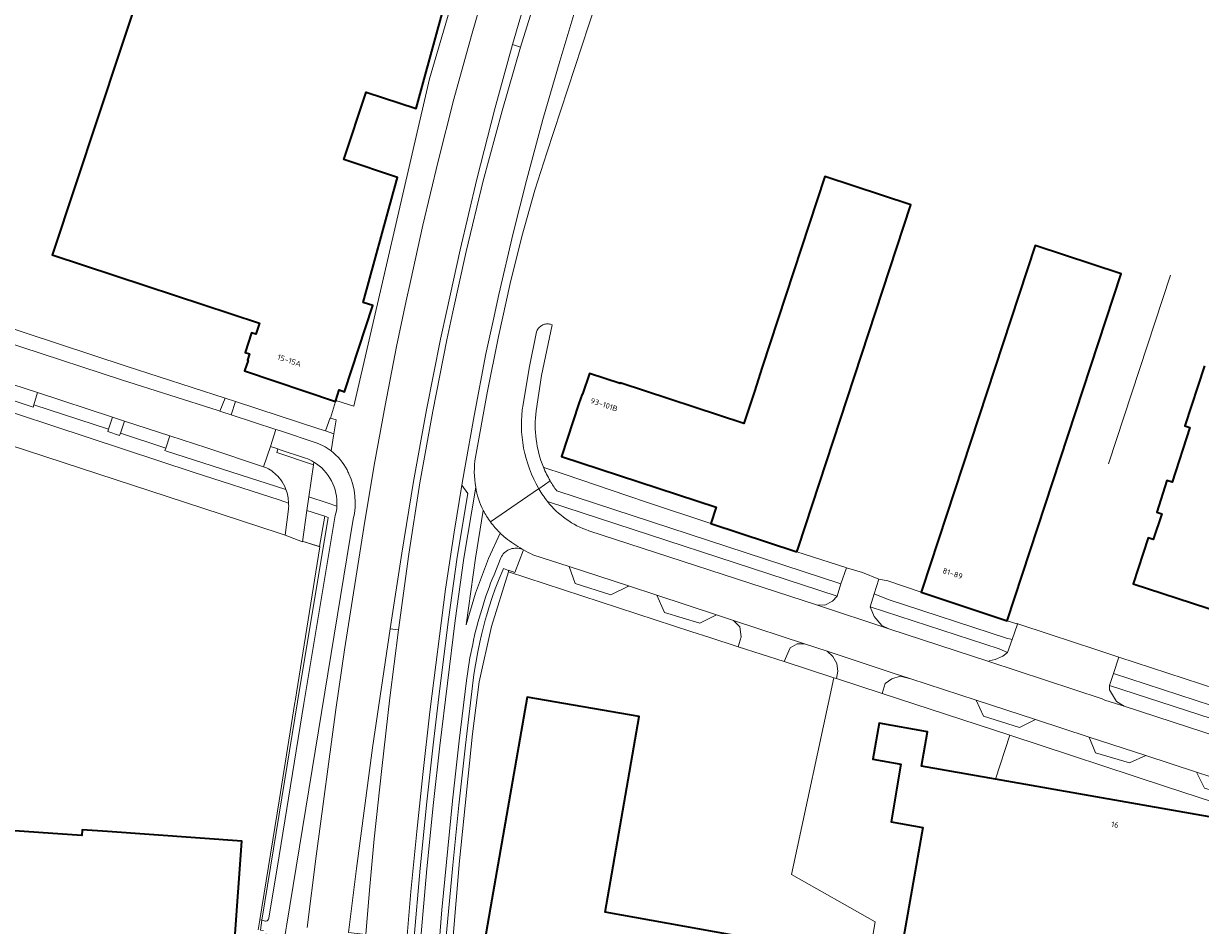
# Model space of a CAD drawing. Extents: x 151587 to 155483, y 462503 to 464608.
# Tile 96 of 236: x 152958 to 153153, y 464185 to 464334. Entities that reach past the tile are written whole.
import ezdxf
from ezdxf.enums import TextEntityAlignment as Align

# ---------------------------------------------------------------- set-up
doc = ezdxf.new("R2010")
doc.units = 0
doc.header["$LTSCALE"] = 0.5
for name, color, linetype, lineweight in [('B-RO-GR-BEPLANTING_CULTUUR_BODEMBEDEKKER-GV', 251, 'CONTINUOUS', 18), ('B-RO-GR-GROENVOORZIENING-GV', 251, 'CONTINUOUS', 18), ('B-RO-GR-HAAG-GV', 251, 'CONTINUOUS', 13), ('B-RO-IE-TERREINAFSCHEIDING_KUNSTMATIG_HEKWERK-G', 251, 'IE-TERREINAFSCHEIDING-KUNSTMATIG', 18), ('B-RO-OG-BEBOUWING-GV', 6, 'CONTINUOUS', 35), ('B-RO-OG-BEBOUWING-T18', 1, 'CONTINUOUS', 18), ('B-RO-OG-TERREIN_CULTUURSCHEIDING-GV', 251, 'CONTINUOUS', 18), ('B-RO-VH-VERHARDING_ASFALT-GV', 251, 'CONTINUOUS', 18), ('B-RO-VH-VERHARDING_BETONSTRAATSTEEN-GV', 251, 'CONTINUOUS', 18), ('B-RO-VH-VERHARDING_TEGEL-GV', 251, 'CONTINUOUS', 18)]:
    doc.layers.add(name, color=color, linetype=linetype, lineweight=lineweight)
doc.styles.add('NLCS-ISO-M200-T18', font='NLCS-ISO.ttf', dxfattribs={"height": 0.36})
doc.linetypes.add('IE-TERREINAFSCHEIDING-KUNSTMATIG', pattern='A,4,[82,NLCS.SHX,S=0.75,R=90,X=0,Y=0],4,-2', length=10)

msp = doc.modelspace()

# ---------------------------------------------------------------- linework, layer by layer
at = {"layer": 'B-RO-GR-BEPLANTING_CULTUUR_BODEMBEDEKKER-GV', "flags": 128}
for points in [[(153093.945, 464244.258), (153093.794, 464244.307), (153085.698, 464246.913), (153071.469, 464251.598), (153060.964, 464255.095), (153057.71, 464256.2), (153047.199, 464259.767), (153043.848, 464260.904), (153043.76, 464260.934)], [(153088.971, 464238.115), (153090.323, 464238.08), (153091.587, 464238.76), (153092.363, 464239.581), (153044.448, 464255.226)], [(153045.951, 464257.015), (153092.997, 464241.593), (153093.945, 464244.258)], [(153051.263, 464250.407), (153088.971, 464238.115)], [(153040.461, 464247.259), (153039.034, 464243.497), (153037.994, 464243.895), (153037.99, 464243.847), (153037.974, 464243.621), (153068.32, 464233.675), (153071.109, 464232.762), (153075.993, 464231.206), (153076.511, 464232.822), (153076.274, 464234.521), (153075.219, 464235.539), (153072.426, 464236.461), (153069.626, 464235.119), (153063.819, 464236.895), (153062.504, 464239.739), (153057.823, 464241.285)], [(153057.823, 464241.285), (153057.703, 464241.156), (153054.93, 464239.818), (153049.034, 464241.697), (153047.995, 464244.463), (153042, 464246.428)], [(153027.595, 464168.808), (153029.85, 464195.753), (153031.996, 464216.752), (153033.149, 464225.365), (153035.154, 464234.524), (153037.974, 464243.621), (153037.99, 464243.847), (153037.144, 464244.129), (153037.019, 464243.854), (153036.432, 464242.463), (153035.775, 464240.769), (153035.268, 464239.347), (153034.708, 464237.623), (153034.366, 464236.463), (153034.126, 464235.587), (153033.508, 464233.178), (153033.215, 464231.938), (153032.886, 464230.378), (153032.49, 464228.178), (153032.255, 464226.6), (153032.134, 464225.649), (153030.838, 464214.883), (153029.739, 464204.985), (153028.738, 464195.05), (153027.71, 464183.839)]]:
    msp.add_lwpolyline(points, dxfattribs=at)
at = {"layer": 'B-RO-GR-BEPLANTING_CULTUUR_BODEMBEDEKKER-GV'}
for points in [[(153043.76, 464260.934, 0.0350236), (153044.88, 464258.653)], [(153044.88, 464258.653, 0.0262193), (153045.951, 464257.015)], [(153044.448, 464255.226, 0.1450977), (153051.263, 464250.407)], [(153042, 464246.428, -0.0135531), (153040.461, 464247.259)]]:
    msp.add_lwpolyline(points, format="xyb", dxfattribs=at)
at = {"layer": 'B-RO-GR-BEPLANTING_CULTUUR_BODEMBEDEKKER-GV', "flags": 128}
for points in [[(153106.273, 464240.262), (153100.736, 464242.109), (153099.269, 464242.385), (153098.517, 464239.973), (153100.802, 464239.02), (153120.41, 464232.63), (153121.352, 464232.395), (153122.196, 464234.952), (153122.122, 464234.977), (153120.506, 464235.514)], [(153100.95, 464234.144), (153117.453, 464228.735), (153117.553, 464228.86), (153118.542, 464229.075), (153119.821, 464229.646), (153120.586, 464230.244), (153119.165, 464230.871), (153097.819, 464237.823), (153098.489, 464236.192), (153099.794, 464234.714)], [(153091.834, 464226.072), (153092.289, 464225.925), (153092.511, 464227.133), (153092.314, 464228.436), (153091.682, 464229.582), (153090.722, 464230.457), (153086.948, 464231.69), (153085.778, 464231.693), (153084.571, 464231.004), (153083.58, 464228.779)], [(153168.746, 464219.744), (153138.992, 464229.489), (153138.097, 464226.755), (153167.872, 464217.061)], [(153161.813, 464207.16), (153159.199, 464206.034), (153153.154, 464207.773), (153151.872, 464210.414), (153143.45, 464213.17), (153140.749, 464211.961), (153135.139, 464213.62), (153134.067, 464216.24), (153125.179, 464219.149), (153122.537, 464217.808), (153116.61, 464219.704), (153115.406, 464222.347), (153104.562, 464225.896), (153102.783, 464226.303), (153101.4, 464225.908), (153100.334, 464225.117), (153099.839, 464223.437), (153120.954, 464216.541), (153146.697, 464208.056), (153170.692, 464200.227), (153170.853, 464201.965), (153169.651, 464204.596)], [(153167.008, 464215.186), (153137.459, 464224.807), (153137.431, 464224.051), (153138.616, 464222.154), (153139.871, 464221.34), (153160.998, 464214.461), (153161.718, 464214.225), (153163.237, 464213.693), (153164.414, 464213.66), (153165.362, 464213.897), (153166.389, 464214.529)]]:
    msp.add_lwpolyline(points, close=True, dxfattribs=at)
at = {"layer": 'B-RO-GR-GROENVOORZIENING-GV', "flags": 128}
for points in [[(153032.498, 464262.573), (153034.442, 464273.258), (153036.295, 464282.551), (153038.248, 464291.347), (153040.172, 464299.147), (153042.343, 464306.824), (153044.316, 464313.005), (153065.152, 464376.66), (153067.671, 464384.345)], [(153049.476, 464338.121), (153046.462, 464328.16), (153043.67, 464318.516), (153040.965, 464308.426), (153038.751, 464299.701), (153036.373, 464289.517), (153035.425, 464285.142), (153034.242, 464279.68), (153032.291, 464269.425), (153030.674, 464260.511), (153030.258, 464257.966), (153031.27, 464256.564), (153029.48, 464246.021), (153028.035, 464235.696), (153026.583, 464223.825), (153025.519, 464214.933), (153024.477, 464205.506), (153023.351, 464194.535), (153022.322, 464182.516), (153021.466, 464172.523), (153019.15, 464144.916), (153016.384, 464106.786)], [(153017.132, 464106.73), (153017.668, 464113.716), (153022.562, 464172.43), (153023.418, 464182.422), (153024.446, 464194.432), (153025.571, 464205.389), (153026.612, 464214.807), (153029.126, 464235.553), (153030.567, 464245.853), (153032.57, 464257.648)]]:
    msp.add_lwpolyline(points, dxfattribs=at)
at = {"layer": 'B-RO-GR-GROENVOORZIENING-GV'}
msp.add_lwpolyline([(153032.57, 464257.648, -0.0869058), (153032.498, 464262.573)], format="xyb", dxfattribs=at)
at = {"layer": 'B-RO-GR-HAAG-GV', "flags": 128}
for points in [[(153032.498, 464262.573), (153034.442, 464273.258), (153036.295, 464282.551), (153038.248, 464291.347), (153040.172, 464299.147), (153042.343, 464306.824), (153044.316, 464313.005), (153065.152, 464376.66), (153067.671, 464384.345)], [(153049.476, 464338.121), (153046.462, 464328.16), (153043.67, 464318.516), (153040.965, 464308.426), (153038.751, 464299.701), (153036.373, 464289.517), (153035.425, 464285.142), (153034.242, 464279.68), (153032.291, 464269.425), (153030.674, 464260.511), (153030.258, 464257.966), (153031.27, 464256.564), (153029.48, 464246.021), (153028.035, 464235.696), (153026.583, 464223.825), (153025.519, 464214.933), (153024.477, 464205.506), (153023.351, 464194.535), (153022.322, 464182.516), (153021.466, 464172.523), (153019.15, 464144.916), (153016.384, 464106.786)], [(153017.132, 464106.73), (153017.668, 464113.716), (153022.562, 464172.43), (153023.418, 464182.422), (153024.446, 464194.432), (153025.571, 464205.389), (153026.612, 464214.807), (153029.126, 464235.553), (153030.567, 464245.853), (153032.57, 464257.648)]]:
    msp.add_lwpolyline(points, dxfattribs=at)
at = {"layer": 'B-RO-GR-HAAG-GV'}
msp.add_lwpolyline([(153032.57, 464257.648, -0.0869058), (153032.498, 464262.573)], format="xyb", dxfattribs=at)
at = {"layer": 'B-RO-IE-TERREINAFSCHEIDING_KUNSTMATIG_HEKWERK-G', "flags": 128}
for points in [[(153137.31, 464261.486), (153147.553, 464292.757)], [(152938.252, 464270.224), (152984.333, 464255.168)], [(152984.333, 464255.168), (153000, 464250.011)], [(153000, 464250.011), (153001.023, 464249.665)], [(153003.864, 464248.59), (153001.023, 464249.665)], [(153002.671, 464222.19), (153006.772, 464247.752), (153004.009, 464248.613), (153003.864, 464248.59)], [(153085.698, 464246.913), (153093.794, 464244.307)], [(153037.974, 464243.621), (153068.32, 464233.675)], [(153099.269, 464242.385), (153100.736, 464242.109), (153106.273, 464240.262)], [(153068.32, 464233.675), (153071.109, 464232.762)], [(153071.109, 464232.762), (153075.993, 464231.206)], [(153127.941, 464233.122), (153127.319, 464233.327)], [(153130.974, 464232.12), (153127.941, 464233.122)], [(153091.834, 464226.072), (153084.791, 464193.489), (153098.687, 464185.634), (153082.584, 464090.38)], [(153000, 464205.689), (153002.637, 464221.981)], [(153120.954, 464216.541), (153118.595, 464209.271)], [(152996.809, 464185.989), (153000, 464205.689)], [(152996.809, 464185.989), (152996.526, 464184.309)]]:
    msp.add_lwpolyline(points, dxfattribs=at)
at = {"layer": 'B-RO-OG-BEBOUWING-GV', "flags": 128}
for points in [[(152977.496, 464341.533), (152962.5, 464296.201), (152962.457, 464296.073), (152977.99, 464290.954), (152996.773, 464284.765), (152996.172, 464282.934), (152995.45, 464283.171), (152994.393, 464279.95), (152995.115, 464279.713), (152994.762, 464278.644), (152994.888, 464278.603), (152994.293, 464276.873), (153009.346, 464271.789), (153009.408, 464271.982), (153009.968, 464273.735), (153010.833, 464273.411), (153015.511, 464287.707), (153013.917, 464288.221), (153018.92, 464306.517), (153019.623, 464308.923), (153010.732, 464311.87), (153014.436, 464323.059), (153022.679, 464320.327), (153024.201, 464325.785), (153035.289, 464366.299)], [(153153.158, 464277.742), (153149.9, 464267.764), (153150.755, 464267.483), (153147.795, 464258.444), (153146.94, 464258.724), (153145.257, 464253.487), (153146.11, 464253.199), (153144.685, 464248.972), (153143.832, 464249.26), (153141.366, 464241.62), (153156.109, 464236.815)], [(153077.259, 464096.497), (153078.301, 464102.423), (153077.647, 464102.576), (153077.893, 464104.455), (153079.882, 464104.137), (153090.853, 464166.017), (153091.309, 464168.587), (153082.575, 464170.134), (153082.119, 464167.565), (153081.102, 464161.823), (153079.103, 464162.175), (153082.496, 464182.098), (153053.955, 464187.237), (153059.599, 464219.637), (153041.068, 464222.865), (153035.225, 464189.32), (153031.509, 464167.988), (153037.514, 464166.954), (153035.646, 464156.297), (153035.099, 464156.51), (153030.941, 464133.309), (153031.616, 464133.219), (153031.4, 464131.633), (153030.451, 464131.762)], [(153171.545, 464199.949), (153118.595, 464209.271), (153106.332, 464211.43), (153107.325, 464217.128), (153099.3, 464218.527), (153098.266, 464212.593), (153102.926, 464211.781), (153101.314, 464202.196), (153106.565, 464201.281), (153096.664, 464145.041)]]:
    msp.add_lwpolyline(points, dxfattribs=at)
for points in [[(153085.698, 464246.913), (153085.893, 464247.505), (153104.55, 464304.377), (153090.331, 464309.055), (153079.988, 464277.486), (153078.695, 464273.482), (153076.93, 464268.18), (153056.483, 464274.893), (153056.447, 464274.812), (153051.399, 464276.424), (153050.252, 464273.012), (153050.167, 464273.029), (153049.637, 464271.453), (153046.765, 464262.687), (153072.347, 464254.291), (153071.469, 464251.598)], [(153106.429, 464240.737), (153106.273, 464240.262), (153120.506, 464235.514), (153139.396, 464292.96), (153125.142, 464297.639)], [(152947.321, 464200.612), (152946.717, 464192.363), (152945.732, 464192.424), (152940.695, 464122.211), (152945.737, 464121.813), (152945.434, 464116.946), (152965.282, 464115.483), (152965.182, 464113.929), (152979.106, 464112.945), (152980.585, 464112.841), (152981.041, 464119.334), (152982.547, 464119.227), (152984.674, 464149.152), (152988.166, 464148.903), (152989.938, 464173.831), (152992.042, 464173.681), (152993.844, 464199.027), (152971.599, 464200.608), (152967.411, 464200.906), (152967.334, 464199.921), (152947.373, 464201.323)]]:
    msp.add_lwpolyline(points, close=True, dxfattribs=at)
at = {"layer": 'B-RO-OG-TERREIN_CULTUURSCHEIDING-GV', "flags": 128}
for points in [[(153083.943, 464481.876), (153085.334, 464481.5), (153083.953, 464477.222), (153082.417, 464472.884), (153081.065, 464473.344), (153073.259, 464450.538), (153066.64, 464434.842), (153062.208, 464424.11), (153046.069, 464383.904), (153039.626, 464365.626), (153036.96, 464366.48), (153024.899, 464325.252), (153012.355, 464271.021), (153009.408, 464271.982), (153009.346, 464271.789), (153008.537, 464269.065), (153009.44, 464268.768), (153009.084, 464266.48), (153008.639, 464263.617)], [(153004.662, 464184.717), (153006.133, 464196.541), (153009.425, 464220.828), (153010.849, 464230.701), (153014.04, 464250.932), (153015.756, 464261.291), (153017.581, 464271.134), (153019.466, 464280.915), (153021.053, 464288.457), (153021.731, 464291.68), (153023.785, 464300.985), (153026.328, 464311.607), (153028.955, 464321.899), (153031.84, 464332.405), (153034.614, 464342.003)], [(153001.575, 464254.993), (153000, 464255.502), (152985.966, 464260.037), (152933.408, 464277.36), (152931.872, 464272.307), (152938.252, 464270.224), (152984.333, 464255.168), (153000, 464250.011), (153001.023, 464249.665), (153001.562, 464253.978)], [(152997.942, 464260.84), (152997.444, 464261.005), (152988.056, 464264.116), (152981.916, 464266.108), (152981.255, 464264.109), (152981.111, 464263.672), (152981.373, 464263.595), (153001.141, 464257.217), (153000.945, 464257.731)], [(153030.258, 464257.966), (153028.982, 464250.167), (153027.572, 464240.712), (153024.971, 464220.426), (153023.771, 464210.031), (153022.778, 464200.59), (153021.836, 464190.656), (153021.164, 464182.699), (153018.471, 464150.785), (153015.417, 464113.778), (153014.589, 464102.971)], [(153016.384, 464106.786), (153019.15, 464144.916), (153021.466, 464172.523), (153022.322, 464182.516), (153023.351, 464194.535), (153024.477, 464205.506), (153025.519, 464214.933), (153026.583, 464223.825), (153028.035, 464235.696), (153029.48, 464246.021), (153031.27, 464256.564), (153030.258, 464257.966)], [(153012.26, 464252.329), (153001.301, 464185.236), (153001.138, 464184.239)]]:
    msp.add_lwpolyline(points, dxfattribs=at)
for points in [[(152953.827, 464284.542), (152952.955, 464284.161), (152952.723, 464283.52), (152952.723, 464282.648), (152953.433, 464282.115), (152957.409, 464280.812), (152973.931, 464275.408), (152989.943, 464270.313), (152990.196, 464270.231), (152991.107, 464272.337), (152974.682, 464277.668), (152958.173, 464283.12)], [(152959.412, 464271.232), (152960.046, 464273.284), (152955.75, 464274.668), (152955.09, 464272.641), (152954.981, 464272.31), (152959.3, 464270.871)], [(153000.079, 464266.992), (153006.303, 464264.923), (153006.304, 464264.935), (153007.192, 464264.525), (153007.624, 464264.294), (153007.939, 464264.103), (153008.639, 464263.617), (153009.084, 464266.48), (153007.705, 464266.931), (153006.585, 464267.297), (153000, 464269.451), (152992.777, 464271.795), (152992.073, 464269.615), (152999.492, 464267.184)], [(152974.394, 464268.568), (152972.419, 464269.226), (152971.76, 464267.205), (152971.64, 464266.84), (152973.62, 464266.195), (152973.739, 464266.56)], [(153009.084, 464266.48), (153009.44, 464268.768), (153008.537, 464269.065), (153008.452, 464269.093), (153007.705, 464266.931)], [(153006.706, 464247.773), (153007.592, 464252.809), (153004.605, 464253.769), (153003.864, 464248.59), (153004.009, 464248.613)], [(153006.706, 464247.773), (153006.772, 464247.752), (153002.671, 464222.19), (153002.637, 464221.981), (153000, 464205.689), (152996.809, 464185.989), (152997.132, 464185.91), (152997.133, 464185.917), (153000, 464203.446), (153003.045, 464222.066), (153008.155, 464252.628), (153007.592, 464252.809)]]:
    msp.add_lwpolyline(points, close=True, dxfattribs=at)
at = {"layer": 'B-RO-OG-TERREIN_CULTUURSCHEIDING-GV'}
for points in [[(153008.639, 464263.617, -0.1118909), (153011.251, 464260.473)], [(152999.999, 464259.191, 0.0960254), (152997.942, 464260.84)], [(153000.945, 464257.731, 0.0631353), (152999.999, 464259.191)], [(153011.251, 464260.473, -0.0196929), (153011.537, 464259.855)], [(153011.537, 464259.855, -0.175802), (153012.26, 464252.329)], [(153001.562, 464253.978, 0.0522208), (153001.575, 464254.993)]]:
    msp.add_lwpolyline(points, format="xyb", dxfattribs=at)
at = {"layer": 'B-RO-VH-VERHARDING_ASFALT-GV', "flags": 128}
for points in [[(153067.671, 464384.345), (153065.152, 464376.66), (153044.316, 464313.005), (153042.343, 464306.824), (153040.172, 464299.147), (153038.248, 464291.347), (153036.295, 464282.551), (153034.442, 464273.258), (153032.498, 464262.573)], [(153034.614, 464342.003), (153031.84, 464332.405), (153028.955, 464321.899), (153026.328, 464311.607), (153023.785, 464300.985), (153021.731, 464291.68), (153021.053, 464288.457), (153019.466, 464280.915), (153017.581, 464271.134), (153015.756, 464261.291), (153014.04, 464250.932), (153010.849, 464230.701), (153009.425, 464220.828), (153006.133, 464196.541), (153004.662, 464184.717)], [(153011.508, 464183.879), (153012.827, 464194.459), (153015.49, 464214.462), (153018.367, 464234.188), (153020.297, 464246.678), (153022.25, 464258.536), (153024.393, 464270.415), (153026.736, 464282.141), (153027.778, 464286.904), (153029.968, 464296.92), (153032.731, 464308.608), (153035.697, 464320.288), (153038.649, 464330.932), (153041.737, 464341.514)], [(153042.918, 464340.079), (153039.984, 464330.48), (153036.924, 464319.92), (153033.791, 464308.341), (153030.967, 464296.677), (153028.77, 464286.674), (153027.749, 464282.022), (153025.429, 464270.209), (153023.327, 464258.344), (153021.484, 464246.518), (153019.764, 464233.975), (153018.343, 464222.716), (153016.998, 464211.06), (153015.771, 464199.39), (153014.98, 464190.88), (153014.349, 464183.531), (153013.351, 464171.906), (153010.964, 464143.087), (153008.093, 464109.068), (153006.865, 464097.099), (153006.115, 464091.943), (153015.196, 464091.237)], [(153014.589, 464102.971), (153015.417, 464113.778), (153018.471, 464150.785), (153021.164, 464182.699), (153021.836, 464190.656), (153022.778, 464200.59), (153023.771, 464210.031), (153024.971, 464220.426), (153027.572, 464240.712), (153028.982, 464250.167), (153030.258, 464257.966), (153030.674, 464260.511), (153032.291, 464269.425), (153034.242, 464279.68), (153035.425, 464285.142), (153036.373, 464289.517), (153038.751, 464299.701), (153040.965, 464308.426), (153043.67, 464318.516), (153046.462, 464328.16), (153049.476, 464338.121)], [(153040.378, 464271.31), (153041.397, 464277.345), (153042.619, 464283.343)], [(152955.75, 464274.668), (152960.046, 464273.284), (152972.419, 464269.226), (152974.394, 464268.568), (152981.916, 464266.108), (152988.056, 464264.116), (152997.444, 464261.005), (152998.559, 464264.369), (152999.492, 464267.184), (152992.073, 464269.615), (152990.541, 464270.118), (152990.196, 464270.231), (152989.943, 464270.313), (152973.931, 464275.408), (152957.409, 464280.812)], [(153035.014, 464251.862), (153042.966, 464257.329), (153043.01, 464257.36)], [(153043.01, 464257.36), (153042.966, 464257.329), (153035.014, 464251.862)], [(153033.775, 464253.816), (153033.806, 464253.756)], [(153036.532, 464250.102), (153036.624, 464250.014)], [(153160.998, 464214.461), (153139.871, 464221.34), (153136.686, 464222.365), (153136.21, 464222.587), (153117.453, 464228.735), (153100.95, 464234.144), (153088.971, 464238.115), (153051.263, 464250.407)], [(153040.254, 464247.381), (153040.461, 464247.259)], [(153042, 464246.428), (153047.995, 464244.463), (153057.823, 464241.285), (153062.504, 464239.739), (153072.426, 464236.461), (153075.219, 464235.539), (153086.948, 464231.69), (153090.722, 464230.457), (153101.503, 464226.897), (153104.562, 464225.896), (153115.406, 464222.347), (153125.179, 464219.149), (153134.067, 464216.24), (153143.45, 464213.17), (153151.872, 464210.414)], [(153151.872, 464210.414), (153158.949, 464208.098)]]:
    msp.add_lwpolyline(points, dxfattribs=at)
at = {"layer": 'B-RO-VH-VERHARDING_ASFALT-GV'}
for points in [[(153043.01, 464257.36, -0.1741873), (153040.378, 464271.31)], [(153032.498, 464262.573, 0.0869058), (153032.57, 464257.648)], [(153032.57, 464257.648, 0.0884207), (153033.775, 464253.816)], [(153044.448, 464255.226, -0.0301803), (153043.01, 464257.36)], [(153051.263, 464250.407, -0.1450977), (153044.448, 464255.226)], [(153033.806, 464253.756, 0.0292833), (153034.348, 464252.817)], [(153034.348, 464252.817, 0.0166762), (153035.014, 464251.862)], [(153035.014, 464251.862, 0.0348128), (153036.532, 464250.102)], [(153036.624, 464250.014, 0.0221095), (153037.49, 464249.207)], [(153037.49, 464249.207, 0.026958), (153040.254, 464247.381)], [(153040.461, 464247.259, 0.0135531), (153042, 464246.428)]]:
    msp.add_lwpolyline(points, format="xyb", dxfattribs=at)
at = {"layer": 'B-RO-VH-VERHARDING_BETONSTRAATSTEEN-GV', "flags": 128}
for points in [[(153027.778, 464286.904), (153026.736, 464282.141), (153024.393, 464270.415), (153022.25, 464258.536), (153020.297, 464246.678), (153018.367, 464234.188), (153019.764, 464233.975), (153021.484, 464246.518), (153023.327, 464258.344), (153025.429, 464270.209), (153027.749, 464282.022), (153028.77, 464286.674), (153030.967, 464296.677), (153033.791, 464308.341), (153036.924, 464319.92), (153039.984, 464330.48), (153038.649, 464330.932), (153035.697, 464320.288), (153032.731, 464308.608), (153029.968, 464296.92)], [(152960.046, 464273.284), (152959.412, 464271.232), (152971.76, 464267.205), (152972.419, 464269.226)], [(152981.916, 464266.108), (152974.394, 464268.568), (152973.739, 464266.56), (152981.255, 464264.109)], [(153047.995, 464244.463), (153049.034, 464241.697), (153054.93, 464239.818), (153057.703, 464241.156), (153057.823, 464241.285)], [(153092.363, 464239.581), (153091.587, 464238.76), (153090.323, 464238.08), (153088.971, 464238.115), (153100.95, 464234.144), (153099.794, 464234.714), (153098.489, 464236.192), (153097.819, 464237.823), (153098.517, 464239.973), (153099.269, 464242.385), (153096.592, 464243.48), (153093.945, 464244.258), (153092.997, 464241.593)], [(153062.504, 464239.739), (153063.819, 464236.895), (153069.626, 464235.119), (153072.426, 464236.461)], [(153011.508, 464183.879), (153014.349, 464183.531), (153014.98, 464190.88), (153015.771, 464199.39), (153016.998, 464211.06), (153018.343, 464222.716), (153019.764, 464233.975), (153018.367, 464234.188), (153015.49, 464214.462), (153012.827, 464194.459)], [(153083.58, 464228.779), (153084.571, 464231.004), (153085.778, 464231.693), (153086.948, 464231.69), (153075.219, 464235.539), (153076.274, 464234.521), (153076.511, 464232.822), (153075.993, 464231.206)], [(153121.352, 464232.395), (153120.586, 464230.244), (153119.821, 464229.646), (153118.542, 464229.075), (153117.553, 464228.86), (153117.453, 464228.735), (153136.21, 464222.587), (153136.686, 464222.365), (153139.871, 464221.34), (153138.616, 464222.154), (153137.431, 464224.051), (153137.459, 464224.807), (153138.097, 464226.755), (153138.992, 464229.489), (153137.846, 464229.863), (153135.705, 464230.568), (153130.974, 464232.12), (153127.941, 464233.122), (153127.323, 464233.326), (153122.428, 464234.943), (153122.142, 464235.037), (153122.122, 464234.977), (153122.196, 464234.952)], [(153092.289, 464225.925), (153099.839, 464223.437), (153100.334, 464225.117), (153101.4, 464225.908), (153102.783, 464226.303), (153104.562, 464225.896), (153101.503, 464226.897), (153090.722, 464230.457), (153091.682, 464229.582), (153092.314, 464228.436), (153092.511, 464227.133)], [(153125.179, 464219.149), (153115.406, 464222.347), (153116.61, 464219.704), (153122.537, 464217.808)], [(153143.45, 464213.17), (153134.067, 464216.24), (153135.139, 464213.62), (153140.749, 464211.961)], [(153158.949, 464208.098), (153151.872, 464210.414), (153153.154, 464207.773), (153159.199, 464206.034), (153161.813, 464207.16)]]:
    msp.add_lwpolyline(points, close=True, dxfattribs=at)
for points in [[(153001.562, 464253.978), (153001.023, 464249.665), (153003.864, 464248.59), (153004.605, 464253.769), (153004.927, 464256.013), (153005.69, 464261.341), (152999.61, 464263.354), (152999.808, 464263.952), (152998.559, 464264.369), (152997.444, 464261.005), (152997.942, 464260.84)], [(153005.763, 464261.787), (153005.706, 464261.441), (153005.69, 464261.341), (153004.927, 464256.013), (153007.945, 464255.025), (153009.575, 464254.496)], [(153000.945, 464257.731), (153001.141, 464257.217)], [(153033.806, 464253.756), (153032.495, 464245.889), (153030.966, 464234.845), (153032.526, 464240.08), (153034.672, 464245.814), (153036.624, 464250.014), (153036.532, 464250.102)]]:
    msp.add_lwpolyline(points, dxfattribs=at)
at = {"layer": 'B-RO-VH-VERHARDING_BETONSTRAATSTEEN-GV'}
for points in [[(153008.655, 464258.648, 0.1452109), (153005.763, 464261.787)], [(152997.942, 464260.84, -0.0960254), (152999.999, 464259.191)], [(152999.999, 464259.191, -0.0631353), (153000.945, 464257.731)], [(153001.141, 464257.217, -0.0808855), (153001.575, 464254.993)], [(153009.575, 464254.496, 0.1416038), (153008.655, 464258.648)], [(153001.575, 464254.993, -0.0522208), (153001.562, 464253.978)], [(153034.348, 464252.817, -0.0292833), (153033.806, 464253.756)], [(153035.014, 464251.862, -0.0166762), (153034.348, 464252.817)], [(153036.532, 464250.102, -0.0348128), (153035.014, 464251.862)]]:
    msp.add_lwpolyline(points, format="xyb", dxfattribs=at)
at = {"layer": 'B-RO-VH-VERHARDING_TEGEL-GV', "flags": 128}
for points in [[(153045.207, 464284.507), (153044.903, 464284.598), (153044.747, 464284.631), (153044.589, 464284.651), (153044.43, 464284.657), (153044.271, 464284.65), (153044.113, 464284.63), (153043.957, 464284.597), (153043.804, 464284.551), (153043.656, 464284.492), (153043.513, 464284.421), (153043.377, 464284.339), (153043.248, 464284.245), (153043.127, 464284.141), (153043.016, 464284.027), (153042.914, 464283.905), (153042.823, 464283.774), (153042.743, 464283.636), (153042.675, 464283.492), (153042.619, 464283.343), (153041.397, 464277.345), (153040.378, 464271.31)], [(153042.56, 464270.252), (153043.454, 464276.093), (153045.204, 464284.494), (153045.207, 464284.507)], [(152971.76, 464267.205), (152959.412, 464271.232), (152959.3, 464270.871), (152954.981, 464272.31), (152955.09, 464272.641), (152936.805, 464278.604), (152936.786, 464278.546), (152934.05, 464279.473), (152933.936, 464279.097), (152933.408, 464277.36), (152985.966, 464260.037), (153000, 464255.502), (153001.575, 464254.993)], [(153001.141, 464257.217), (152981.373, 464263.595), (152981.111, 464263.672), (152981.255, 464264.109), (152973.739, 464266.56), (152973.62, 464266.195), (152971.64, 464266.84), (152971.76, 464267.205)], [(153008.639, 464263.617), (153007.939, 464264.103), (153007.624, 464264.294), (153007.192, 464264.525), (153006.304, 464264.935), (153006.303, 464264.923), (153000.079, 464266.992), (152999.492, 464267.184), (152998.559, 464264.369), (152999.808, 464263.952), (153000, 464263.888), (153004.39, 464262.429)], [(153004.39, 464262.429), (153000, 464263.888), (152999.808, 464263.952), (152999.61, 464263.354), (153005.69, 464261.341)], [(153005.69, 464261.341), (153005.706, 464261.441), (153005.763, 464261.787)], [(153032.57, 464257.648), (153030.567, 464245.853), (153029.126, 464235.553), (153026.612, 464214.807), (153025.571, 464205.389), (153024.446, 464194.432), (153023.418, 464182.422), (153022.562, 464172.43), (153017.668, 464113.716), (153017.132, 464106.73)], [(153043.01, 464257.36), (153044.88, 464258.653)], [(153044.88, 464258.653), (153043.01, 464257.36)], [(153009.575, 464254.496), (153007.945, 464255.025), (153004.927, 464256.013), (153004.605, 464253.769), (153007.592, 464252.809), (153008.155, 464252.628), (153003.045, 464222.066), (153000, 464203.446), (152997.133, 464185.917), (152997.132, 464185.91), (152997.768, 464185.776), (152997.824, 464185.773), (152997.833, 464185.773)], [(153044.448, 464255.226), (153092.363, 464239.581), (153092.997, 464241.593), (153045.951, 464257.015)], [(153036.624, 464250.014), (153034.672, 464245.814), (153032.526, 464240.08), (153030.966, 464234.845), (153032.495, 464245.889), (153033.806, 464253.756), (153033.775, 464253.816)], [(152997.871, 464183.634), (152986.518, 464114.026), (152983.181, 464093.624), (152986.429, 464094.191), (152988.652, 464107.794), (153000, 464177.269), (153001.138, 464184.239), (153001.301, 464185.236), (153012.26, 464252.329)], [(152998.301, 464186.239), (153000, 464196.575), (153004.123, 464221.809), (153009.309, 464252.92)], [(153009.309, 464252.92), (153004.123, 464221.809), (153000, 464196.575), (152998.301, 464186.239)], [(153035.583, 464243.121), (153036.71, 464245.947), (153036.827, 464246.162), (153036.962, 464246.366), (153037.115, 464246.558), (153037.283, 464246.735), (153037.466, 464246.898), (153037.663, 464247.044), (153037.871, 464247.172), (153038.09, 464247.282), (153038.317, 464247.373), (153038.552, 464247.444), (153038.791, 464247.494), (153039.034, 464247.523), (153039.279, 464247.531), (153039.524, 464247.518), (153039.766, 464247.484), (153040.005, 464247.429), (153040.254, 464247.381)], [(153037.99, 464243.847), (153037.994, 464243.895), (153039.034, 464243.497), (153040.461, 464247.259), (153040.254, 464247.381), (153040.005, 464247.429), (153039.766, 464247.484), (153039.524, 464247.518), (153039.279, 464247.531), (153039.034, 464247.523), (153038.791, 464247.494), (153038.552, 464247.444), (153038.317, 464247.373), (153038.09, 464247.282), (153037.871, 464247.172), (153037.663, 464247.044), (153037.466, 464246.898), (153037.283, 464246.735), (153037.115, 464246.558), (153036.962, 464246.366), (153036.827, 464246.162), (153036.71, 464245.947), (153035.583, 464243.121)], [(153021.482, 464108.61), (153027.551, 464181.916), (153027.71, 464183.839), (153028.738, 464195.05), (153029.739, 464204.985), (153030.838, 464214.883), (153032.134, 464225.649), (153032.255, 464226.6), (153032.49, 464228.178), (153032.886, 464230.378), (153033.215, 464231.938), (153033.508, 464233.178), (153034.126, 464235.587), (153034.366, 464236.463), (153034.708, 464237.623), (153035.268, 464239.347), (153035.775, 464240.769), (153036.432, 464242.463), (153037.019, 464243.854), (153037.144, 464244.129), (153037.99, 464243.847)], [(153020.363, 464108.547), (153026.481, 464182.045), (153026.946, 464187.615), (153028.714, 464205.667), (153029.836, 464215.633), (153031.042, 464225.599)], [(153031.042, 464225.599), (153029.836, 464215.633), (153028.714, 464205.667), (153026.946, 464187.615), (153026.481, 464182.045), (153020.363, 464108.547)], [(152997.833, 464185.773), (152997.824, 464185.773), (152997.768, 464185.776), (152997.132, 464185.91), (152996.95, 464184.248), (152997.423, 464184.19)]]:
    msp.add_lwpolyline(points, dxfattribs=at)
for points in [[(152991.107, 464272.337), (152990.196, 464270.231), (152990.541, 464270.118), (152992.073, 464269.615), (152992.777, 464271.795)], [(153121.352, 464232.395), (153120.41, 464232.63), (153100.802, 464239.02), (153098.517, 464239.973), (153097.819, 464237.823), (153119.165, 464230.871), (153120.586, 464230.244)], [(153137.459, 464224.807), (153167.008, 464215.186), (153167.872, 464217.061), (153138.097, 464226.755)]]:
    msp.add_lwpolyline(points, close=True, dxfattribs=at)
at = {"layer": 'B-RO-VH-VERHARDING_TEGEL-GV'}
for points in [[(153040.378, 464271.31, 0.1741873), (153043.01, 464257.36)], [(153043.76, 464260.934, -0.1300697), (153042.56, 464270.252)], [(153011.251, 464260.473, 0.1118909), (153008.639, 464263.617)], [(153005.763, 464261.787, 0.0510584), (153004.39, 464262.429)], [(153004.39, 464262.429, -0.0510584), (153005.763, 464261.787)], [(153005.763, 464261.787, -0.1452109), (153008.655, 464258.648)], [(153011.537, 464259.855, 0.0196929), (153011.251, 464260.473)], [(153012.26, 464252.329, 0.175802), (153011.537, 464259.855)], [(153044.88, 464258.653, -0.0350236), (153043.76, 464260.934)], [(153001.575, 464254.993, 0.0808855), (153001.141, 464257.217)], [(153008.655, 464258.648, -0.1416038), (153009.575, 464254.496)], [(153033.775, 464253.816, -0.0884207), (153032.57, 464257.648)], [(153043.01, 464257.36, 0.0301803), (153044.448, 464255.226)], [(153045.951, 464257.015, -0.0262193), (153044.88, 464258.653)], [(153009.309, 464252.92, 0.0545149), (153009.575, 464254.496)], [(153009.575, 464254.496, -0.0545149), (153009.309, 464252.92)], [(153037.49, 464249.207, -0.0221095), (153036.624, 464250.014)], [(153040.254, 464247.381, -0.026958), (153037.49, 464249.207)], [(153033.557, 464237.378, -0.0243563), (153035.583, 464243.121)], [(153035.583, 464243.121, 0.0243563), (153033.557, 464237.378)], [(153032.051, 464231.573, -0.0282705), (153033.557, 464237.378)], [(153033.557, 464237.378, 0.0282705), (153032.051, 464231.573)], [(153031.042, 464225.599, -0.0242584), (153032.051, 464231.573)], [(153032.051, 464231.573, 0.0242584), (153031.042, 464225.599)], [(152997.833, 464185.773, 0.4047142), (152998.301, 464186.239)], [(152998.301, 464186.239, -0.4047142), (152997.833, 464185.773)]]:
    msp.add_lwpolyline(points, format="xyb", dxfattribs=at)

# ---------------------------------------------------------------- texts
at = {"layer": 'B-RO-OG-BEBOUWING-T18', "style": 'NLCS-ISO-M200-T18'}
for s, rotation, p in [('15-15A', 341.3, (153001.691, 464278.597)), ('93-101B', 341.4, (153053.801, 464271.286)), ('81-89', 341.8, (153111.492, 464243.33)), ('16', 350, (153138.35, 464201.732))]:
    msp.add_text(s, height=0.9, rotation=rotation, dxfattribs=at).set_placement(p, align=Align.MIDDLE)

doc.saveas('drawing.dxf')
